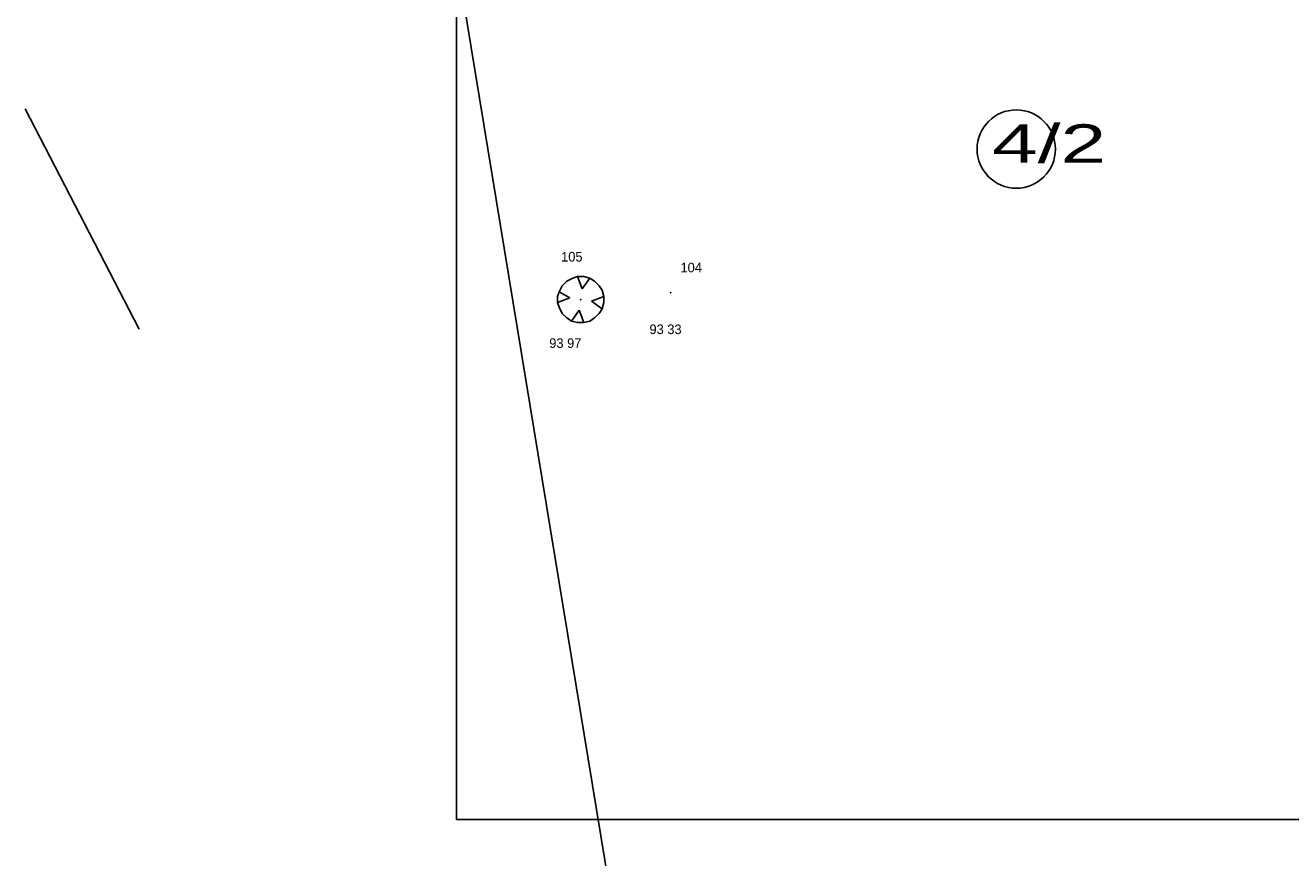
# Model space of a CAD drawing. Extents: x -667835 to -53017, y -1149389 to -953716.
# Tile 2 of 29: x -589042 to -556080, y -1113408 to -1091728. Entities that reach past the tile are written whole.
import ezdxf

# ---------------------------------------------------------------- set-up
doc = ezdxf.new("R2010")
doc.units = 0
doc.header["$MEASUREMENT"] = 0
for name, color, linetype in [('legenda', 13, 'Continuous'), ('obrazky', 1, 'Continuous'), ('podklad- geometr', 1, 'Continuous'), ('texty', 8, 'Continuous'), ('VYSBODY', 1, 'Continuous'), ('ÈBODY', 1, 'Continuous')]:
    doc.layers.add(name, color=color, linetype=linetype)
doc.styles.add('SPIRITTXTSTYLE1', font='ROMAN')
doc.linetypes.add('KAN-LIT', pattern='A,0,-1,[39,situace.shx,S=0.001166,R=0,X=-1,Y=0],0', length=1)

msp = doc.modelspace()

# ---------------------------------------------------------------- linework, layer by layer
at = {"layer": 'legenda', "color": 1, "linetype": 'Continuous', "ltscale": 5625}
for p, q in [((-577806.5708, -1038160.4484), (-577806.5708, -1112410.4445)), ((-577806.5708, -1112410.4445), (-427806.5747, -1112410.4445))]:
    msp.add_line(p, q, dxfattribs=at)
at = {"layer": 'obrazky', "color": 1, "linetype": 'KAN-LIT', "ltscale": 2250}
msp.add_line((-586073.4966, -1099646.3039), (-589041.8911, -1093901.0129), dxfattribs=at)
at = {"layer": 'podklad- geometr', "color": 1, "linetype": 'Continuous', "ltscale": 1000}
msp.add_line((-578115.0513, -1088120.5236, -899100), (-573335.1138, -1117190.4563, -899100), dxfattribs=at)
at = {"layer": 'podklad- geometr', "color": 3, "linetype": 'Continuous'}
for p, q in [((-574776.2348, -1098310.3938, -899100), (-574655.3091, -1098270.0871, -899100)), ((-574655.3091, -1098270.0871, -899100), (-574494.0786, -1098270.0871, -899100)), ((-574655.3091, -1098270.0871, -899100), (-574534.3872, -1098589.4465, -899100)), ((-574494.0786, -1098270.0871, -899100), (-574335.9497, -1098310.3938, -899100)), ((-575135.9028, -1098670.0617, -899100), (-575055.2856, -1098510.382, -899100)), ((-575055.2856, -1098510.382, -899100), (-574934.3638, -1098389.4602, -899100)), ((-574934.3638, -1098389.4602, -899100), (-574776.2348, -1098310.3938, -899100)), ((-574534.3872, -1098589.4465, -899100), (-574335.9497, -1098310.3938, -899100)), ((-574335.9497, -1098310.3938, -899100), (-574215.0278, -1098389.4602, -899100)), ((-574215.0278, -1098389.4602, -899100), (-574094.1059, -1098510.382, -899100)), ((-574094.1059, -1098510.382, -899100), (-574013.4888, -1098629.7551, -899100)), ((-575176.2075, -1098789.4348, -899100), (-575135.9028, -1098670.0617, -899100)), ((-575176.2075, -1098950.6652, -899100), (-575176.2075, -1098789.4348, -899100)), ((-575176.2075, -1098950.6652, -899100), (-574853.7466, -1098829.7434, -899100)), ((-574853.7466, -1098829.7434, -899100), (-575135.9028, -1098670.0617, -899100)), ((-573973.1802, -1098789.4348, -899100), (-574295.6411, -1098910.3586, -899100)), ((-574295.6411, -1098910.3586, -899100), (-574013.4888, -1099110.3449, -899100)), ((-574013.4888, -1098629.7551, -899100), (-573973.1802, -1098789.4348, -899100)), ((-573973.1802, -1098789.4348, -899100), (-573973.1802, -1098950.6652, -899100)), ((-575135.9028, -1099070.0383, -899100), (-575176.2075, -1098950.6652, -899100)), ((-575055.2856, -1099229.718, -899100), (-575135.9028, -1099070.0383, -899100)), ((-574934.3638, -1099350.6418, -899100), (-575055.2856, -1099229.718, -899100)), ((-574813.4419, -1099429.7063, -899100), (-574615.0044, -1099150.6535, -899100)), ((-574615.0044, -1099150.6535, -899100), (-574494.0786, -1099470.0129, -899100)), ((-574094.1059, -1099229.718, -899100), (-574215.0278, -1099350.6418, -899100)), ((-574013.4888, -1099110.3449, -899100), (-574094.1059, -1099229.718, -899100)), ((-573973.1802, -1098950.6652, -899100), (-574013.4888, -1099110.3449, -899100)), ((-574813.4419, -1099429.7063, -899100), (-574934.3638, -1099350.6418, -899100)), ((-574655.3091, -1099470.0129, -899100), (-574813.4419, -1099429.7063, -899100)), ((-574494.0786, -1099470.0129, -899100), (-574655.3091, -1099470.0129, -899100)), ((-574335.9497, -1099429.7063, -899100), (-574494.0786, -1099470.0129, -899100)), ((-574215.0278, -1099350.6418, -899100), (-574335.9497, -1099429.7063, -899100))]:
    msp.add_line(p, q, dxfattribs=at)
at = {"layer": 'podklad- geometr', "color": 1, "linetype": 'Continuous', "ltscale": 1000}
for p in [(-574574.9575, -1098870.6418, -305129.9688), (-572235.1802, -1098690.4211, -305769.9688)]:
    msp.add_point(p, dxfattribs=at)
at = {"layer": 'texty', "color": 1, "linetype": 'Continuous', "ltscale": 3500}
msp.add_circle((-563228.4204, -1094951.302, 900), 1020.5871, dxfattribs=at)

# ---------------------------------------------------------------- texts
at = {"layer": 'texty', "color": 1, "linetype": 'Continuous', "ltscale": 3500, "style": 'SPIRITTXTSTYLE1', "width": 1.6}
msp.add_text('4/2', height=1000, dxfattribs=at).set_placement((-563860.4184, -1095307.4621, 900))
at = {"layer": 'VYSBODY', "color": 7, "linetype": 'Continuous', "ltscale": 1000, "style": 'SPIRITTXTSTYLE1'}
for s, p in [('93 33', (-572783.2075, -1099770.2004, -899100)), ('93 97', (-575393.1255, -1100130.2551, -899100))]:
    msp.add_text(s, height=250, dxfattribs=at).set_placement(p)
at = {"layer": 'ÈBODY', "color": 7, "linetype": 'Continuous', "ltscale": 1000, "style": 'SPIRITTXTSTYLE1'}
for s, p in [('105', (-575085.0044, -1097880.3918, -899100)), ('104', (-571975.1177, -1098160.6086, -899100))]:
    msp.add_text(s, height=250, dxfattribs=at).set_placement(p)

doc.saveas('drawing.dxf')
